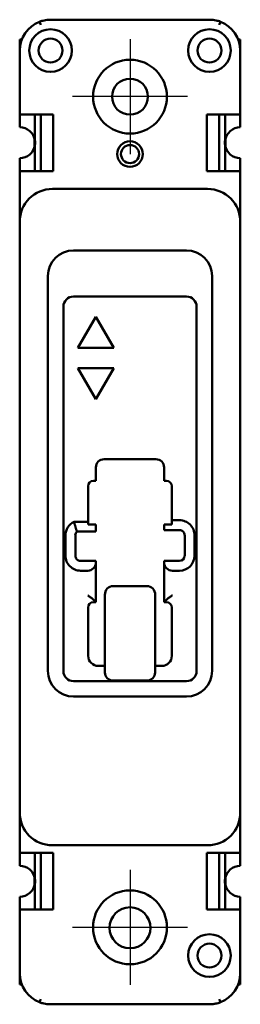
# Model space of a CAD drawing. Extents: x 0 to 34, y -133 to 19.
import ezdxf

# ---------------------------------------------------------------- set-up
doc = ezdxf.new("R2010")
doc.units = 0
doc.header["$MEASUREMENT"] = 0
doc.layers.add('Center Mark (ANSI)', color=7, linetype='Continuous', lineweight=25)
doc.layers.add('Visible (ANSI)', color=7, linetype='Continuous', lineweight=50)

msp = doc.modelspace()

# ---------------------------------------------------------------- linework, layer by layer
at = {"layer": 'Center Mark (ANSI)', "linetype": 'Continuous'}
for p, q in [((17.07, 16.03), (17.07, -1.75)), ((25.96, 7.14), (8.18, 7.14)), ((17.07, -112.55), (17.07, -130.33)), ((25.96, -121.44), (8.18, -121.44))]:
    msp.add_line(p, q, dxfattribs=at)
at = {"layer": 'Visible (ANSI)'}
for p, q in [((3.26, 18.26), (3.08, 18.74)), ((4.78, 19.05), (29.36, 19.05)), ((30.88, 18.26), (31.06, 18.74)), ((0, 16), (0, 14.27)), ((0, 16), (0.32, 16)), ((0, 16), (0.32, 16)), ((34.14, 16), (33.81, 16)), ((33.81, 16), (34.14, 16)), ((34.14, 16), (34.14, 14.27)), ((0, 14.27), (0, 4.37)), ((34.14, 4.37), (34.14, 14.27)), ((0.51, 4.37), (0, 4.37)), ((0, 2.39), (0, 4.37)), ((0.51, 4.37), (5.16, 4.37)), ((2.36, 4.37), (2.36, 0.35)), ((3.29, 4.37), (3.29, -4.37)), ((5.16, 4.37), (5.16, -4.37)), ((28.98, -4.37), (28.98, 4.37)), ((28.98, 4.37), (33.63, 4.37)), ((30.85, -4.37), (30.85, 4.37)), ((31.78, 0.35), (31.78, 4.37)), ((34.14, 4.37), (33.63, 4.37)), ((34.14, 4.37), (34.14, 2.39)), ((2.29, 0.69), (2.29, -0.69)), ((31.85, -0.69), (31.85, 0.69)), ((2.36, -0.35), (2.36, -4.37)), ((31.78, -4.37), (31.78, -0.35)), ((0, -4.37), (0, -2.39)), ((34.14, -2.39), (34.14, -4.37)), ((0, -4.37), (0.51, -4.37)), ((0, -4.37), (0, -12.22)), ((5.16, -4.37), (0.51, -4.37)), ((33.63, -4.37), (28.98, -4.37)), ((33.63, -4.37), (34.14, -4.37)), ((34.14, -12.22), (34.14, -4.37)), ((29.06, -7.14), (5.08, -7.14)), ((0, -12.22), (0, -103.66)), ((34.14, -103.66), (34.14, -12.22)), ((25.81, -16.66), (8.33, -16.66)), ((4.37, -20.62), (4.37, -81.76)), ((29.77, -81.76), (29.77, -20.62)), ((8.33, -23.8), (25.81, -23.8)), ((6.76, -81.76), (6.76, -25.37)), ((27.38, -25.37), (27.38, -81.76)), ((9.02, -31.72), (11.79, -26.93)), ((11.79, -26.93), (14.55, -31.72)), ((14.55, -31.72), (9.02, -31.72)), ((9.02, -34.9), (14.55, -34.9)), ((11.79, -39.69), (9.02, -34.9)), ((14.55, -34.9), (11.79, -39.69)), ((11.79, -52.32), (11.79, -50.25)), ((13.06, -48.98), (21.08, -48.98)), ((22.35, -50.25), (22.35, -52.32)), ((10.59, -58.65), (10.59, -53.14)), ((11.4, -52.32), (11.79, -52.32)), ((22.35, -52.32), (22.73, -52.32)), ((23.55, -53.14), (23.55, -58.42)), ((10.59, -58.65), (8.42, -58.65)), ((10.59, -59.08), (10.59, -58.65)), ((11.79, -59.08), (10.59, -59.08)), ((11.79, -60.17), (11.79, -59.08)), ((22.35, -59.08), (22.35, -59.94)), ((23.55, -59.08), (22.35, -59.08)), ((24.71, -58.42), (23.55, -58.42)), ((23.55, -58.42), (23.55, -59.08)), ((7.09, -60.76), (7.09, -63.9)), ((8.61, -63.91), (8.61, -60.76)), ((8.86, -60.17), (11.79, -60.17)), ((22.35, -59.94), (24.71, -59.94)), ((25.53, -60.76), (25.53, -63.91)), ((27.05, -63.91), (27.05, -60.76)), ((11.79, -64.72), (9.42, -64.72)), ((11.79, -64.97), (11.79, -64.72)), ((11.79, -71.12), (11.79, -64.97)), ((22.35, -64.72), (22.35, -64.97)), ((24.71, -64.72), (22.35, -64.72)), ((22.35, -64.97), (22.35, -71.12)), ((9.43, -66.24), (10.52, -66.24)), ((23.62, -66.24), (24.71, -66.24)), ((13.18, -69.97), (13.18, -76.04)), ((14.45, -68.61), (19.69, -68.61)), ((20.95, -76.04), (20.95, -69.97)), ((11.79, -71.12), (11.4, -70.74)), ((11.4, -71.12), (11.79, -71.12)), ((22.73, -70.74), (22.35, -71.12)), ((22.35, -71.12), (22.73, -71.12)), ((10.59, -79.4), (10.59, -71.93)), ((23.55, -71.93), (23.55, -79.4)), ((13.18, -76.04), (13.18, -81.97)), ((20.95, -81.97), (20.95, -76.04)), ((13.18, -80.98), (12.17, -80.98)), ((21.97, -80.98), (20.95, -80.98)), ((25.81, -83.34), (8.33, -83.34)), ((14.45, -83.24), (19.69, -83.24)), ((8.33, -85.73), (25.81, -85.73)), ((0, -103.66), (0, -109.93)), ((34.14, -109.93), (34.14, -103.66)), ((5.08, -108.74), (29.06, -108.74)), ((0.51, -109.93), (0, -109.93)), ((0, -111.91), (0, -109.93)), ((0.51, -109.93), (5.16, -109.93)), ((2.36, -113.95), (2.36, -109.93)), ((3.29, -118.67), (3.29, -109.93)), ((5.16, -109.93), (5.16, -118.67)), ((28.98, -118.67), (28.98, -109.93)), ((28.98, -109.93), (33.63, -109.93)), ((30.85, -109.93), (30.85, -118.67)), ((31.78, -109.93), (31.78, -113.95)), ((34.14, -109.93), (33.63, -109.93)), ((34.14, -109.93), (34.14, -111.91)), ((2.29, -114.99), (2.29, -113.61)), ((31.85, -113.61), (31.85, -114.99)), ((2.36, -118.67), (2.36, -114.65)), ((31.78, -114.65), (31.78, -118.67)), ((0, -118.67), (0, -116.69)), ((34.14, -116.69), (34.14, -118.67)), ((0, -118.67), (0.51, -118.67)), ((0, -118.67), (0, -128.57)), ((5.16, -118.67), (0.51, -118.67)), ((33.63, -118.67), (28.98, -118.67)), ((33.63, -118.67), (34.14, -118.67)), ((34.14, -128.57), (34.14, -118.67)), ((0, -130.3), (0, -128.57)), ((34.14, -130.3), (34.14, -128.57)), ((0, -130.3), (0.32, -130.3)), ((0.32, -130.3), (0, -130.3)), ((0.87, -130.3), (0.87, -130.3)), ((33.26, -130.3), (33.26, -130.3)), ((34.14, -130.3), (33.81, -130.3)), ((34.14, -130.3), (33.81, -130.3)), ((4.78, -133.35), (29.36, -133.35))]:
    msp.add_line(p, q, dxfattribs=at)
for centre, radius in [((4.78, 14.27), 3.3), ((29.36, 14.27), 3.3), ((4.78, 14.27), 1.85), ((29.36, 14.27), 1.85), ((17.07, 7.14), 5.71), ((17.07, 7.14), 2.78), ((17.07, -1.75), 1.98), ((17.07, -1.75), 1.4), ((17.07, -121.44), 5.72), ((17.07, -121.51), 3.17), ((29.36, -125.81), 3.3), ((29.36, -125.81), 1.85)]:
    msp.add_circle(centre, radius, dxfattribs=at)
for centre, radius, start, end in [((4.78, 14.27), 4.78, 110.8489, 180), ((29.36, 14.27), 4.78, 360, 69.1511), ((0, 0), 2.39, 8.3649, 90), ((34.14, 0), 2.39, 90, 171.6351), ((0, 0), 2.39, 351.6351, 8.3649), ((34.14, 0), 2.39, 171.6351, 188.3649), ((0, 0), 2.39, 270, 351.6351), ((34.14, 0), 2.39, 188.3649, 270), ((5.08, -12.22), 5.08, 90, 180), ((29.06, -12.22), 5.08, 0, 90), ((8.33, -20.62), 3.96, 90, 180), ((25.81, -20.62), 3.96, 0, 90), ((8.33, -25.37), 1.57, 90, 180), ((25.81, -25.37), 1.57, 0, 90), ((13.06, -50.25), 1.27, 90, 180), ((21.08, -50.25), 1.27, 0, 90), ((11.4, -53.14), 0.813, 90, 179.9999), ((22.73, -53.14), 0.813, 0, 90), ((9.42, -60.76), 2.34, 115.5451, 179.9989), ((24.71, -60.76), 2.34, 0, 90.0005), ((9.42, -60.76), 0.813, 134.0302, 179.997), ((24.71, -60.76), 0.813, 0, 90.0015), ((9.42, -63.91), 2.33, 179.7789, 270.222), ((9.42, -63.91), 0.808, 179.6716, 270.3297), ((24.71, -63.91), 2.34, 270, 0), ((24.71, -63.91), 0.813, 270, 0), ((10.52, -64.97), 1.27, 270, 0), ((23.62, -64.97), 1.27, 180, 270), ((11.4, -71.93), 0.813, 90, 180), ((22.73, -71.93), 0.813, 0, 90), ((12.17, -79.4), 1.57, 180, 270), ((21.97, -79.4), 1.57, 270, 0), ((8.33, -81.76), 3.96, 180, 270), ((8.33, -81.76), 1.57, 180, 270), ((14.45, -81.97), 1.27, 180, 270), ((19.69, -81.97), 1.27, 270, 0), ((25.81, -81.76), 1.57, 270, 0), ((25.81, -81.76), 3.96, 270, 0), ((5.08, -103.66), 5.08, 180, 270), ((29.06, -103.66), 5.08, 270, 0), ((0, -114.3), 2.39, 8.3649, 90), ((34.14, -114.3), 2.39, 90, 171.6351), ((0, -114.3), 2.39, 351.6351, 8.3649), ((34.14, -114.3), 2.39, 171.6351, 188.3649), ((0, -114.3), 2.39, 270, 351.6351), ((34.14, -114.3), 2.39, 188.3649, 270), ((4.78, -128.57), 4.78, 180, 249.1514), ((29.36, -128.57), 4.78, 290.8486, 0)]:
    msp.add_arc(centre, radius, start, end, dxfattribs=at)
for centre, major_axis, ratio, start_param, end_param in [((14.45, -69.97), (0, 1.36), 0.936869, 0, 1.570796), ((19.69, -69.97), (0, 1.36), 0.936869, 4.712389, 6.283185), ((3.26, -132.56), (-0.181, -0.475), 0.00001, 0.003828, 1.57271), ((30.88, -132.56), (0.181, -0.475), 0.00001, 0.000053, 1.570824)]:
    msp.add_ellipse(centre, major_axis=major_axis, ratio=ratio, start_param=start_param, end_param=end_param, dxfattribs=at)
for points, knots in [([(4.78, 19.05), (4.75, 19.05), (4.72, 19.05), (4.38, 19.04), (3.84, 18.98), (3.3, 18.82), (3.08, 18.74)], [-0.0078154, -0.0078154, -0.0078154, -0.0078154, 0, 0, 0.0857138, 0.1499991, 0.1499991, 0.1499991, 0.1499991]), ([(31.06, 18.74), (30.84, 18.82), (30.3, 18.98), (29.76, 19.04), (29.42, 19.05), (29.39, 19.05), (29.36, 19.05)], [0, 0, 0, 0, 0.0642803, 0.1499875, 0.1499875, 0.1578146, 0.1578146, 0.1578146, 0.1578146]), ([(10.52, -70.05), (10.52, -70.05), (10.52, -70.05), (10.68, -70.15), (10.83, -70.26), (11.14, -70.49), (11.28, -70.62), (11.4, -70.74)], [-0.5396831, -0.5396831, -0.5396831, -0.5396831, -0.5390546, -0.5390546, -0.4775026, -0.4775026, -0.4076576, -0.4076576, -0.4076576, -0.4076576]), ([(22.73, -70.74), (22.86, -70.62), (23, -70.49), (23.31, -70.26), (23.46, -70.15), (23.62, -70.05), (23.62, -70.05), (23.62, -70.05)], [-0.1196901, -0.1196901, -0.1196901, -0.1196901, -0.0560681, -0.0560681, 0, 0, 0.0005724, 0.0005724, 0.0005724, 0.0005724]), ([(3.08, -133.04), (3.3, -133.12), (3.83, -133.28), (4.36, -133.34), (4.7, -133.35), (4.74, -133.35), (4.78, -133.35)], [0, 0, 0, 0, 0.0634066, 0.1479486, 0.1479486, 0.1578716, 0.1578716, 0.1578716, 0.1578716]), ([(29.36, -133.35), (29.37, -133.35), (29.37, -133.35), (29.37, -133.35), (29.62, -133.35), (29.86, -133.33), (30.1, -133.29), (30.18, -133.28), (30.26, -133.26), (30.34, -133.25), (30.59, -133.2), (30.83, -133.13), (31.06, -133.04)], [-0.0009336, -0.0009336, -0.0009336, -0.0009336, 0, 0, 0, 0.0672421, 0.0672421, 0.0672421, 0.0896561, 0.0896561, 0.0896561, 0.1568983, 0.1568983, 0.1568983, 0.1568983])]:
    msp.add_open_spline(points, degree=3, knots=knots, dxfattribs=at)
msp.add_open_spline([(8.42, -58.65), (8.64, -59.62), (8.86, -60.17)], degree=2, dxfattribs=at)

doc.saveas('drawing.dxf')
